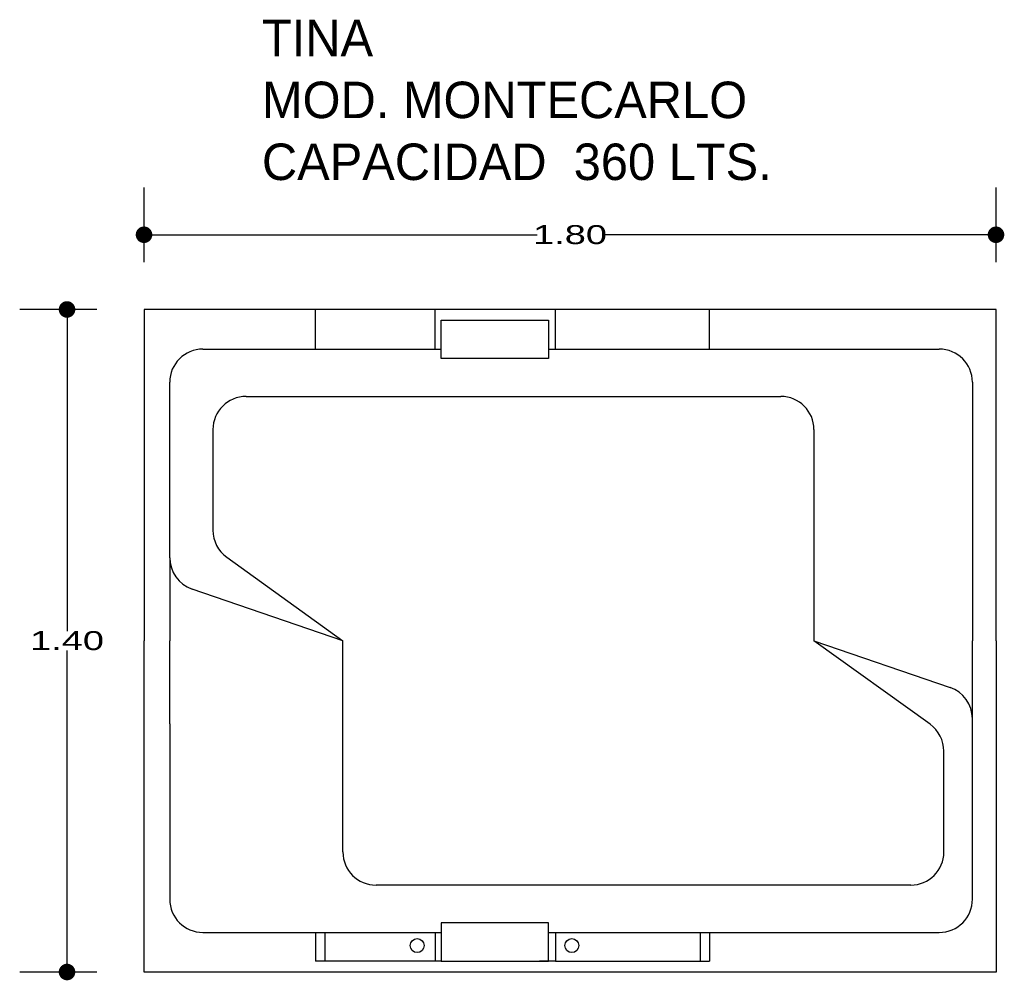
# Model space of a CAD drawing. Header units: millimetres. Extents: x 162.37 to 164.45, y 142.16 to 144.19.
import ezdxf

# ---------------------------------------------------------------- set-up
doc = ezdxf.new("R2010")
doc.units = ezdxf.units.MM
doc.layers.add('cotas', color=3, linetype='Continuous')
doc.layers.add('limies2', color=2, linetype='Continuous')
doc.styles.add('77', font='txt')
doc.styles.add('style1', font='ABALC.TTF', dxfattribs={"width": 1.5})
doc.dimstyles.new('cotas1', dxfattribs={"dimtxt": 0.04, "dimasz": 0.035, "dimexe": 0.1, "dimexo": 0.1, "dimgap": 0, "dimtad": 0, "dimtih": 1, "dimtoh": 1, "dimzin": 1, "dimdsep": 46, "dimtxsty": 'style1', "dimblk": 'DOT', "dimcen": 0.2, "dimadec": 0, "dimazin": 0, "dimtm": 1e-09, "dimtfac": 1, "dimtix": 1, "dimtmove": 0, "dimatfit": 3, "dimfxl": 0, "dimarcsym": 0})

# ---------------------------------------------------------------- blocks, each defined once
blk = doc.blocks.new('_Dot')
at = {"layer": 'limies2', "color": 0, "lineweight": -2}
blk.add_line((-0.5, 0), (-1, 0), dxfattribs=at)
at = {"layer": 'limies2', "color": 0, "const_width": 0.5}
blk.add_lwpolyline([(-0.25, 0, 1), (0.25, 0, 1)], format="xyb", close=True, dxfattribs=at)
blk = doc.blocks.new('*D2')
at = {"layer": 'cotas', "color": 0, "lineweight": -2}
for p, q in [((162.5323, 143.5812), (162.3696, 143.5812)), ((162.4696, 143.5462), (162.4696, 142.9015)), ((162.4696, 142.2162), (162.4696, 142.8608)), ((162.5323, 142.1812), (162.3696, 142.1812))]:
    blk.add_line(p, q, dxfattribs=at)
at = {"layer": 'Defpoints', "color": 0}
for p in [(162.4696, 143.5812), (162.6323, 143.5812), (162.6323, 142.1812)]:
    blk.add_point(p, dxfattribs=at)
at = {"layer": 'cotas', "color": 0, "lineweight": -2, "xscale": 0.035, "yscale": 0.035, "zscale": 0.035}
for p, rotation in [((162.4696, 143.5812), 90), ((162.4696, 142.1812), 270)]:
    blk.add_blockref('_Dot', p, dxfattribs=dict(at, rotation=rotation))
at = {"layer": 'cotas', "color": 0, "insert": (162.4696, 142.8812), "char_height": 0.04, "attachment_point": 5, "style": 'style1'}
blk.add_mtext('1.40', dxfattribs=at)
blk = doc.blocks.new('*D1')
at = {"layer": 'cotas', "color": 0, "lineweight": -2}
for p, q in [((162.6323, 143.6812), (162.6323, 143.8391)), ((164.4323, 143.6812), (164.4323, 143.8391)), ((162.6673, 143.7391), (163.4631, 143.7391)), ((164.3973, 143.7391), (163.6016, 143.7391))]:
    blk.add_line(p, q, dxfattribs=at)
at = {"layer": 'Defpoints', "color": 0}
for p in [(162.6323, 143.7391), (162.6323, 143.5812), (164.4323, 143.5812)]:
    blk.add_point(p, dxfattribs=at)
at = {"layer": 'cotas', "color": 0, "lineweight": -2, "xscale": 0.035, "yscale": 0.035, "zscale": 0.035, "rotation": 180}
blk.add_blockref('_Dot', (162.6323, 143.7391), dxfattribs=at)
at = {"layer": 'cotas', "color": 0, "lineweight": -2, "xscale": 0.035, "yscale": 0.035, "zscale": 0.035}
blk.add_blockref('_Dot', (164.4323, 143.7391), dxfattribs=at)
at = {"layer": 'cotas', "color": 0, "insert": (163.5323, 143.7391), "char_height": 0.04, "attachment_point": 5, "style": 'style1'}
blk.add_mtext('1.80', dxfattribs=at)

msp = doc.modelspace()

# ---------------------------------------------------------------- linework, layer by layer
at = {"layer": 'limies2'}
for p, q in [((162.6323, 143.5812), (162.6323, 142.8812)), ((164.4323, 143.5812), (162.6323, 143.5812)), ((162.9944, 143.4975), (162.9944, 143.5812)), ((163.2473, 143.4975), (163.2473, 143.5812)), ((163.5016, 143.4975), (163.5016, 143.5812)), ((163.8272, 143.4975), (163.8272, 143.5812)), ((164.4323, 142.8812), (164.4323, 143.5812)), ((162.7566, 143.4975), (163.2602, 143.4975)), ((163.4868, 143.4975), (164.3124, 143.4975)), ((162.6866, 143.0567), (162.6866, 143.4275)), ((164.3824, 143.4275), (164.3824, 142.8812)), ((162.848, 143.3975), (163.9777, 143.3975)), ((162.778, 143.3275), (162.778, 143.1145)), ((164.0477, 143.3275), (164.0477, 142.8812)), ((162.8071, 143.0577), (163.0525, 142.8812)), ((162.6866, 143.0567), (162.6866, 142.8812)), ((163.0525, 142.8812), (162.7338, 142.9905)), ((162.6323, 142.1812), (162.6323, 142.8812)), ((162.6866, 142.7057), (162.6866, 142.8812)), ((163.0525, 142.4348), (163.0525, 142.8812)), ((164.2931, 142.7046), (164.0477, 142.8812)), ((164.0477, 142.8812), (164.3351, 142.7826)), ((164.3824, 142.7164), (164.3824, 142.8812)), ((164.4323, 142.8812), (164.4323, 142.1812)), ((162.6866, 142.7057), (162.6866, 142.3349)), ((164.3824, 142.3349), (164.3824, 142.7164)), ((164.3222, 142.4348), (164.3222, 142.6478)), ((164.2522, 142.3648), (163.1225, 142.3648)), ((162.7566, 142.2649), (163.2602, 142.2649)), ((162.9944, 142.2649), (162.9944, 142.2038)), ((163.0144, 142.2649), (163.0144, 142.2038)), ((163.2473, 142.2649), (163.2473, 142.2038)), ((163.4868, 142.2649), (164.3124, 142.2649)), ((163.5016, 142.2649), (163.5016, 142.2038)), ((163.8072, 142.2649), (163.8072, 142.2038)), ((163.8272, 142.2649), (163.8272, 142.2038)), ((163.2602, 142.2038), (162.9944, 142.2038)), ((163.5016, 142.2038), (163.468, 142.2038)), ((163.5016, 142.2038), (163.8272, 142.2038)), ((164.4323, 142.1812), (162.6323, 142.1812))]:
    msp.add_line(p, q, dxfattribs=at)
for points in [[(163.2602, 143.5585), (163.4868, 143.5585), (163.4868, 143.4775), (163.2602, 143.4775)], [(163.2602, 142.2038), (163.4868, 142.2038), (163.4868, 142.2848), (163.2602, 142.2848)]]:
    msp.add_lwpolyline(points, close=True, dxfattribs=at)
for centre in [(163.2095, 142.237), (163.5361, 142.237)]:
    msp.add_circle(centre, 0.0147, dxfattribs=at)
for centre, start, end in [((162.7566, 143.4275), 90, 180), ((164.3124, 143.4275), 0, 90), ((162.848, 143.3275), 90, 180), ((163.9777, 143.3275), 0, 90), ((162.848, 143.1145), 180, 234.2661), ((162.7566, 143.0567), 180, 251.0687), ((164.3124, 142.7164), 360, 71.0687), ((164.2522, 142.6478), 0, 54.2661), ((163.1225, 142.4348), 180, 270), ((164.2522, 142.4348), 270, 0), ((162.7566, 142.3349), 180, 270), ((164.3124, 142.3349), 270, 0)]:
    msp.add_arc(centre, 0.07, start, end, dxfattribs=at)

# ---------------------------------------------------------------- texts
at = {"layer": 'limies2', "style": '77'}
for s, height, p in [('TINA', 0.07708, (162.8814, 144.1164)), ('MOD. MONTECARLO', 0.077085, (162.8814, 143.9855)), ('CAPACIDAD  360 LTS.', 0.077085, (162.8814, 143.8547))]:
    msp.add_text(s, height=height, dxfattribs=at).set_placement(p)

# ---------------------------------------------------------------- dimensions: what is measured, and where the dimension line sits
at = {"layer": 'cotas'}
dim = msp.add_linear_dim(base=(162.6323, 143.7391), p1=(164.4323, 143.5812), p2=(162.6323, 143.5812), dimstyle='cotas1', dxfattribs=at)
dim.commit()
dim.dimension.update_dxf_attribs({"geometry": '*D1', "text_midpoint": (163.5323, 143.7391)})
dim = msp.add_linear_dim(base=(162.4696, 143.5812), p1=(162.6323, 142.1812), p2=(162.6323, 143.5812), angle=90, dimstyle='cotas1', dxfattribs=at)
dim.commit()
dim.dimension.update_dxf_attribs({"geometry": '*D2', "text_midpoint": (162.4696, 142.8812)})

doc.saveas('drawing.dxf')
